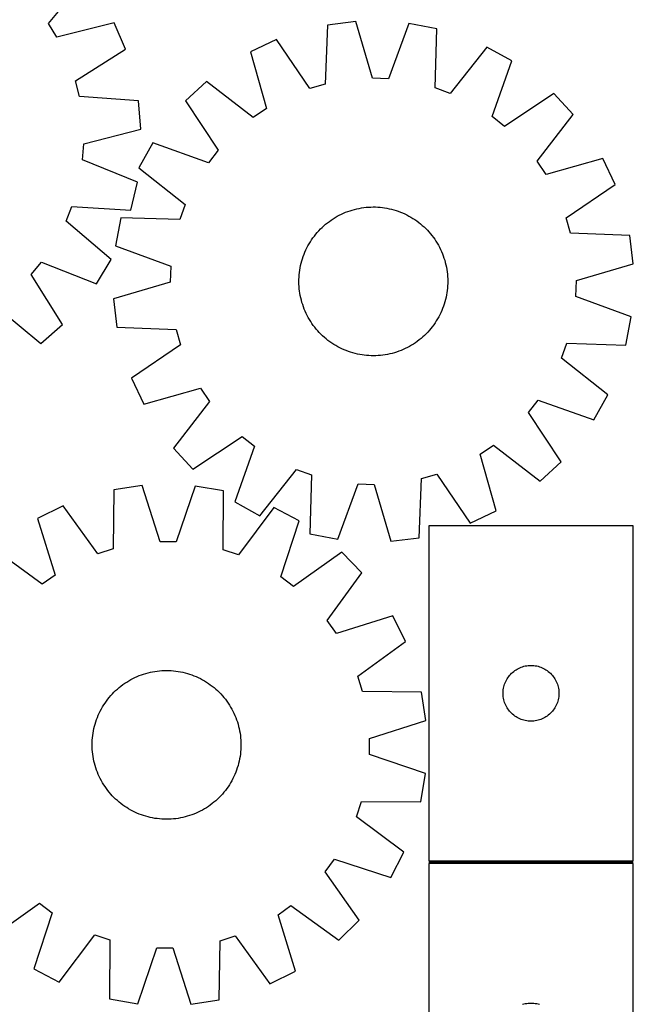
# Model space of a CAD drawing. Header units: millimetres. Extents: x 7 to 1493, y 7 to 2993.
# Tile 12 of 14: x 1164 to 1493, y 2116 to 2645. Entities that reach past the tile are written whole.
import ezdxf

# ---------------------------------------------------------------- set-up
doc = ezdxf.new("R2010")
doc.units = ezdxf.units.MM
doc.layers.add('COMMON', color=5, linetype='CONTINUOUS', true_color=0x0000ff)
doc.layers.add('CUT', color=7, linetype='CONTINUOUS', true_color=0x000000)

msp = doc.modelspace()

# ---------------------------------------------------------------- linework, layer by layer
at = {"layer": 'COMMON'}
msp.add_line((1383.429282, 2192.039088), (1493.429282, 2192.039088), dxfattribs=at)
at = {"layer": 'CUT'}
for p, q in [((1179.006792, 2642.878871), (1199.249435, 2667.357641)), ((1183.562546, 2635.614955), (1179.006792, 2642.878871)), ((1214.412805, 2643.18042), (1183.562546, 2635.614955)), ((1220.448075, 2629.027467), (1214.412805, 2643.18042)), ((1329.002303, 2642.066997), (1327.718608, 2610.328583)), ((1344.273668, 2643.942081), (1329.002303, 2642.066997)), ((1353.197435, 2613.456984), (1344.273668, 2643.942081)), ((1372.79513, 2642.946084), (1361.766556, 2613.157742)), ((1387.898495, 2640.010284), (1372.79513, 2642.946084)), ((1386.965089, 2608.259638), (1387.898495, 2640.010284)), ((1301.569, 2634.20063), (1287.624501, 2627.698207)), ((1319.47642, 2607.965176), (1301.569, 2634.20063)), ((1193.631822, 2612.002094), (1220.448075, 2629.027467)), ((1287.624501, 2627.698207), (1296.211345, 2597.116499)), ((1414.716238, 2630.249417), (1395.022336, 2605.327038)), ((1428.173179, 2622.790109), (1414.716238, 2630.249417)), ((1417.473968, 2592.881889), (1428.173179, 2622.790109)), ((1195.719927, 2603.685894), (1193.631822, 2612.002094)), ((1263.964721, 2611.739491), (1252.712074, 2601.246233)), ((1289.10289, 2592.321788), (1263.964721, 2611.739491)), ((1327.718608, 2610.328583), (1319.47642, 2607.965176)), ((1361.766556, 2613.157742), (1353.197435, 2613.456984)), ((1395.022336, 2605.327038), (1386.965089, 2608.259638)), ((1450.662094, 2605.219835), (1424.230641, 2587.602994)), ((1461.155353, 2593.967188), (1450.662094, 2605.219835)), ((1227.398124, 2601.347824), (1195.719927, 2603.685894)), ((1228.764504, 2586.022566), (1227.398124, 2601.347824)), ((1252.712074, 2601.246233), (1270.328914, 2574.81478)), ((1296.211345, 2597.116499), (1289.10289, 2592.321788)), ((1441.73765, 2568.829018), (1461.155353, 2593.967188)), ((1424.230641, 2587.602994), (1417.473968, 2592.881889)), ((1197.999602, 2578.117152), (1228.764504, 2586.022566)), ((1197.415661, 2569.562715), (1197.999602, 2578.117152)), ((1235.1418, 2578.757318), (1227.682492, 2565.300376)), ((1265.05002, 2568.058106), (1235.1418, 2578.757318)), ((1270.328914, 2574.81478), (1265.05002, 2568.058106)), ((1226.820914, 2557.549978), (1197.415661, 2569.562715)), ((1446.53236, 2561.720564), (1441.73765, 2568.829018)), ((1477.114068, 2570.307407), (1446.53236, 2561.720564)), ((1483.616491, 2556.362909), (1477.114068, 2570.307407)), ((1227.682492, 2565.300376), (1252.604871, 2545.606475)), ((1223.384653, 2542.552556), (1226.820914, 2557.549978)), ((1457.381037, 2538.455489), (1483.616491, 2556.362909)), ((1188.483758, 2536.585633), (1191.682586, 2544.540938)), ((1191.682586, 2544.540938), (1223.384653, 2542.552556)), ((1252.604871, 2545.606475), (1249.672271, 2537.549228)), ((1336.484962, 2540.376453), (1337.627951, 2540.898548)), ((1337.627951, 2540.898548), (1338.786775, 2541.384483)), ((1338.786775, 2541.384483), (1339.960291, 2541.833778)), ((1339.960291, 2541.833778), (1341.147341, 2542.245991)), ((1341.147341, 2542.245991), (1342.346753, 2542.620715)), ((1342.346753, 2542.620715), (1343.557343, 2542.957579)), ((1343.557343, 2542.957579), (1344.777918, 2543.256251)), ((1344.777918, 2543.256251), (1346.007271, 2543.516437)), ((1346.007271, 2543.516437), (1347.244191, 2543.73788)), ((1347.244191, 2543.73788), (1348.487456, 2543.92036)), ((1348.487456, 2543.92036), (1349.735839, 2544.063699)), ((1349.735839, 2544.063699), (1350.988109, 2544.167754)), ((1350.988109, 2544.167754), (1352.243029, 2544.232424)), ((1352.243029, 2544.232424), (1353.499361, 2544.257643)), ((1353.499361, 2544.257643), (1354.755866, 2544.243387)), ((1354.755866, 2544.243387), (1356.011302, 2544.189671)), ((1356.011302, 2544.189671), (1357.264432, 2544.096547)), ((1357.264432, 2544.096547), (1358.514019, 2543.964108)), ((1358.514019, 2543.964108), (1359.758829, 2543.792483)), ((1359.758829, 2543.792483), (1360.997634, 2543.581842)), ((1360.997634, 2543.581842), (1362.229211, 2543.332394)), ((1362.229211, 2543.332394), (1363.452345, 2543.044384)), ((1363.452345, 2543.044384), (1364.665829, 2542.718096)), ((1364.665829, 2542.718096), (1365.868465, 2542.353853)), ((1365.868465, 2542.353853), (1367.059067, 2541.952014)), ((1367.059067, 2541.952014), (1368.236459, 2541.512976)), ((1368.236459, 2541.512976), (1369.399479, 2541.037171)), ((1369.399479, 2541.037171), (1370.546981, 2540.52507)), ((1212.737675, 2516.074118), (1188.483758, 2536.585633)), ((1217.921625, 2538.482634), (1214.985825, 2523.379269)), ((1249.672271, 2537.549228), (1217.921625, 2538.482634)), ((1328.042695, 2534.967014), (1329.019935, 2535.756957)), ((1329.019935, 2535.756957), (1330.021506, 2536.515813)), ((1330.021506, 2536.515813), (1331.046419, 2537.242835)), ((1331.046419, 2537.242835), (1332.093662, 2537.937305)), ((1332.093662, 2537.937305), (1333.162202, 2538.598537)), ((1333.162202, 2538.598537), (1334.250985, 2539.22588)), ((1334.250985, 2539.22588), (1335.358936, 2539.818713)), ((1335.358936, 2539.818713), (1336.484962, 2540.376453)), ((1370.546981, 2540.52507), (1371.67783, 2539.977178)), ((1371.67783, 2539.977178), (1372.790912, 2539.394035)), ((1372.790912, 2539.394035), (1373.885128, 2538.776217)), ((1373.885128, 2538.776217), (1374.959397, 2538.124334)), ((1374.959397, 2538.124334), (1376.012661, 2537.439029)), ((1376.012661, 2537.439029), (1377.043879, 2536.720978)), ((1377.043879, 2536.720978), (1378.052033, 2535.97089)), ((1378.052033, 2535.97089), (1379.036129, 2535.189506)), ((1459.744445, 2530.2133), (1457.381037, 2538.455489)), ((1322.742403, 2529.620268), (1323.554313, 2530.579334)), ((1323.554313, 2530.579334), (1324.395948, 2531.512425)), ((1324.395948, 2531.512425), (1325.266476, 2532.418619)), ((1325.266476, 2532.418619), (1326.165039, 2533.297022)), ((1326.165039, 2533.297022), (1327.09075, 2534.146766)), ((1327.09075, 2534.146766), (1328.042695, 2534.967014)), ((1379.036129, 2535.189506), (1379.995196, 2534.377595)), ((1379.995196, 2534.377595), (1380.928286, 2533.535961)), ((1380.928286, 2533.535961), (1381.83448, 2532.665433)), ((1381.83448, 2532.665433), (1382.712883, 2531.76687)), ((1382.712883, 2531.76687), (1383.562627, 2530.841159)), ((1383.562627, 2530.841159), (1384.382876, 2529.889213)), ((1319.155692, 2524.469267), (1319.807575, 2525.543536)), ((1319.807575, 2525.543536), (1320.49288, 2526.5968)), ((1320.49288, 2526.5968), (1321.210931, 2527.628017)), ((1321.210931, 2527.628017), (1321.961018, 2528.636172)), ((1321.961018, 2528.636172), (1322.742403, 2529.620268)), ((1384.382876, 2529.889213), (1385.172818, 2528.911973)), ((1385.172818, 2528.911973), (1385.931674, 2527.910403)), ((1385.931674, 2527.910403), (1386.658696, 2526.88549)), ((1386.658696, 2526.88549), (1387.353166, 2525.838247)), ((1387.353166, 2525.838247), (1388.014398, 2524.769706)), ((1491.482858, 2528.929606), (1459.744445, 2530.2133)), ((1493.357942, 2513.65824), (1491.482858, 2528.929606)), ((1214.985825, 2523.379269), (1244.774166, 2512.350694)), ((1316.418933, 2518.820598), (1316.894738, 2519.983618)), ((1316.894738, 2519.983618), (1317.406839, 2521.131119)), ((1317.406839, 2521.131119), (1317.954731, 2522.261969)), ((1317.954731, 2522.261969), (1318.537874, 2523.375051)), ((1318.537874, 2523.375051), (1319.155692, 2524.469267)), ((1388.014398, 2524.769706), (1388.641741, 2523.680924)), ((1388.641741, 2523.680924), (1389.234575, 2522.572973)), ((1389.234575, 2522.572973), (1389.792314, 2521.446947)), ((1389.792314, 2521.446947), (1390.314409, 2520.303958)), ((1390.314409, 2520.303958), (1390.800344, 2519.145134)), ((1169.798535, 2507.982674), (1175.299125, 2514.560126)), ((1175.299125, 2514.560126), (1204.835139, 2502.872585)), ((1204.835139, 2502.872585), (1212.737675, 2516.074118)), ((1314.887525, 2514.036484), (1315.213813, 2515.249968)), ((1315.213813, 2515.249968), (1315.578056, 2516.452604)), ((1315.578056, 2516.452604), (1315.979895, 2517.643205)), ((1315.979895, 2517.643205), (1316.418933, 2518.820598)), ((1390.800344, 2519.145134), (1391.24964, 2517.971618)), ((1391.24964, 2517.971618), (1391.661853, 2516.784568)), ((1391.661853, 2516.784568), (1392.036576, 2515.585156)), ((1392.036576, 2515.585156), (1392.37344, 2514.374565)), ((1244.774166, 2512.350694), (1244.474924, 2503.781574)), ((1313.967801, 2509.098158), (1314.139426, 2510.342968)), ((1314.139426, 2510.342968), (1314.350066, 2511.581772)), ((1314.350066, 2511.581772), (1314.599515, 2512.81335)), ((1314.599515, 2512.81335), (1314.887525, 2514.036484)), ((1392.37344, 2514.374565), (1392.672113, 2513.153991)), ((1392.672113, 2513.153991), (1392.932298, 2511.924637)), ((1392.932298, 2511.924637), (1393.153741, 2510.687718)), ((1393.153741, 2510.687718), (1393.336222, 2509.444453)), ((1393.336222, 2509.444453), (1393.47956, 2508.19607)), ((1462.872845, 2504.734473), (1493.357942, 2513.65824)), ((1186.526974, 2480.980191), (1169.798535, 2507.982674)), ((1313.674266, 2504.0835), (1313.688521, 2505.340004)), ((1313.699485, 2502.827168), (1313.674266, 2504.0835)), ((1313.688521, 2505.340004), (1313.742237, 2506.595441)), ((1313.742237, 2506.595441), (1313.835361, 2507.848571)), ((1313.835361, 2507.848571), (1313.967801, 2509.098158)), ((1393.47956, 2508.19607), (1393.583616, 2506.9438)), ((1393.583616, 2506.9438), (1393.648285, 2505.68888)), ((1393.648285, 2505.68888), (1393.673504, 2504.432547)), ((1393.673504, 2504.432547), (1393.659249, 2503.176043)), ((1462.573603, 2496.165353), (1462.872845, 2504.734473)), ((1244.474924, 2503.781574), (1213.989827, 2494.857807)), ((1313.764154, 2501.572247), (1313.699485, 2502.827168)), ((1313.868209, 2500.319978), (1313.764154, 2501.572247)), ((1314.011548, 2499.071594), (1313.868209, 2500.319978)), ((1314.194029, 2497.82833), (1314.011548, 2499.071594)), ((1393.379969, 2499.41789), (1393.208344, 2498.17308)), ((1393.512409, 2500.667476), (1393.379969, 2499.41789)), ((1393.605532, 2501.920606), (1393.512409, 2500.667476)), ((1393.659249, 2503.176043), (1393.605532, 2501.920606)), ((1213.989827, 2494.857807), (1215.864912, 2479.586441)), ((1314.415471, 2496.59141), (1314.194029, 2497.82833)), ((1314.675657, 2495.362056), (1314.415471, 2496.59141)), ((1314.97433, 2494.141482), (1314.675657, 2495.362056)), ((1315.311194, 2492.930892), (1314.97433, 2494.141482)), ((1392.133957, 2493.26608), (1391.769714, 2492.063443)), ((1392.460245, 2494.479564), (1392.133957, 2493.26608)), ((1392.748255, 2495.702698), (1392.460245, 2494.479564)), ((1392.997703, 2496.934275), (1392.748255, 2495.702698)), ((1393.208344, 2498.17308), (1392.997703, 2496.934275)), ((1492.361945, 2485.136778), (1462.573603, 2496.165353)), ((1150.452947, 2491.109448), (1174.931717, 2470.866805)), ((1315.685917, 2491.73148), (1315.311194, 2492.930892)), ((1316.09813, 2490.54443), (1315.685917, 2491.73148)), ((1316.547426, 2489.370914), (1316.09813, 2490.54443)), ((1317.033361, 2488.212089), (1316.547426, 2489.370914)), ((1317.555456, 2487.0691), (1317.033361, 2488.212089)), ((1390.453032, 2488.532429), (1389.940931, 2487.384928)), ((1390.928837, 2489.69545), (1390.453032, 2488.532429)), ((1391.367875, 2490.872842), (1390.928837, 2489.69545)), ((1391.769714, 2492.063443), (1391.367875, 2490.872842)), ((1318.113195, 2485.943075), (1317.555456, 2487.0691)), ((1318.706029, 2484.835124), (1318.113195, 2485.943075)), ((1319.333371, 2483.746341), (1318.706029, 2484.835124)), ((1319.994604, 2482.677801), (1319.333371, 2483.746341)), ((1320.689074, 2481.630557), (1319.994604, 2482.677801)), ((1387.540195, 2482.972511), (1386.85489, 2481.919248)), ((1388.192078, 2484.046781), (1387.540195, 2482.972511)), ((1388.809896, 2485.140996), (1388.192078, 2484.046781)), ((1389.393039, 2486.254078), (1388.809896, 2485.140996)), ((1389.940931, 2487.384928), (1389.393039, 2486.254078)), ((1489.426145, 2470.033413), (1492.361945, 2485.136778)), ((1174.931717, 2470.866805), (1186.526974, 2480.980191)), ((1215.864912, 2479.586441), (1247.603325, 2478.302747)), ((1247.603325, 2478.302747), (1249.966733, 2470.060558)), ((1321.416096, 2480.605645), (1320.689074, 2481.630557)), ((1322.174952, 2479.604074), (1321.416096, 2480.605645)), ((1322.964894, 2478.626834), (1322.174952, 2479.604074)), ((1323.785142, 2477.674889), (1322.964894, 2478.626834)), ((1324.634887, 2476.749178), (1323.785142, 2477.674889)), ((1383.793457, 2477.936713), (1382.951822, 2477.003622)), ((1384.605367, 2478.89578), (1383.793457, 2477.936713)), ((1385.386751, 2479.879876), (1384.605367, 2478.89578)), ((1386.136839, 2480.88803), (1385.386751, 2479.879876)), ((1386.85489, 2481.919248), (1386.136839, 2480.88803)), ((1325.51329, 2475.850615), (1324.634887, 2476.749178)), ((1326.419484, 2474.980086), (1325.51329, 2475.850615)), ((1327.352574, 2474.138452), (1326.419484, 2474.980086)), ((1328.311641, 2473.326542), (1327.352574, 2474.138452)), ((1329.295737, 2472.545157), (1328.311641, 2473.326542)), ((1330.303891, 2471.795069), (1329.295737, 2472.545157)), ((1378.327834, 2472.759091), (1377.326264, 2472.000234)), ((1379.305075, 2473.549033), (1378.327834, 2472.759091)), ((1380.25702, 2474.369281), (1379.305075, 2473.549033)), ((1381.182731, 2475.219026), (1380.25702, 2474.369281)), ((1382.081294, 2476.097429), (1381.182731, 2475.219026)), ((1382.951822, 2477.003622), (1382.081294, 2476.097429)), ((1249.966733, 2470.060558), (1223.731278, 2452.153139)), ((1331.335109, 2471.077019), (1330.303891, 2471.795069)), ((1332.388372, 2470.391714), (1331.335109, 2471.077019)), ((1333.462642, 2469.739831), (1332.388372, 2470.391714)), ((1334.556858, 2469.122013), (1333.462642, 2469.739831)), ((1335.66994, 2468.53887), (1334.556858, 2469.122013)), ((1336.800789, 2467.990977), (1335.66994, 2468.53887)), ((1337.94829, 2467.478876), (1336.800789, 2467.990977)), ((1339.111311, 2467.003072), (1337.94829, 2467.478876)), ((1340.288703, 2466.564033), (1339.111311, 2467.003072)), ((1368.560995, 2467.131565), (1367.387479, 2466.682269)), ((1369.719819, 2467.6175), (1368.560995, 2467.131565)), ((1370.862808, 2468.139595), (1369.719819, 2467.6175)), ((1371.988834, 2468.697334), (1370.862808, 2468.139595)), ((1373.096785, 2469.290168), (1371.988834, 2468.697334)), ((1374.185568, 2469.91751), (1373.096785, 2469.290168)), ((1375.254108, 2470.578743), (1374.185568, 2469.91751)), ((1376.301351, 2471.273212), (1375.254108, 2470.578743)), ((1377.326264, 2472.000234), (1376.301351, 2471.273212)), ((1454.742899, 2462.909573), (1457.675499, 2470.96682)), ((1457.675499, 2470.96682), (1489.426145, 2470.033413)), ((1341.479305, 2466.162194), (1340.288703, 2466.564033)), ((1342.681941, 2465.797951), (1341.479305, 2466.162194)), ((1343.895425, 2465.471664), (1342.681941, 2465.797951)), ((1345.118559, 2465.183654), (1343.895425, 2465.471664)), ((1346.350136, 2464.934205), (1345.118559, 2465.183654)), ((1347.588941, 2464.723565), (1346.350136, 2464.934205)), ((1348.833751, 2464.55194), (1347.588941, 2464.723565)), ((1350.083337, 2464.4195), (1348.833751, 2464.55194)), ((1351.336467, 2464.326376), (1350.083337, 2464.4195)), ((1352.591904, 2464.27266), (1351.336467, 2464.326376)), ((1353.848409, 2464.258404), (1352.591904, 2464.27266)), ((1355.104741, 2464.283624), (1353.848409, 2464.258404)), ((1356.359661, 2464.348293), (1355.104741, 2464.283624)), ((1357.611931, 2464.452348), (1356.359661, 2464.348293)), ((1358.860314, 2464.595687), (1357.611931, 2464.452348)), ((1360.103579, 2464.778168), (1358.860314, 2464.595687)), ((1361.340499, 2464.99961), (1360.103579, 2464.778168)), ((1362.569852, 2465.259796), (1361.340499, 2464.99961)), ((1363.790426, 2465.558468), (1362.569852, 2465.259796)), ((1365.001017, 2465.895332), (1363.790426, 2465.558468)), ((1366.200429, 2466.270056), (1365.001017, 2465.895332)), ((1367.387479, 2466.682269), (1366.200429, 2466.270056)), ((1479.665278, 2443.215671), (1454.742899, 2462.909573)), ((1223.731278, 2452.153139), (1230.233701, 2438.20864)), ((1230.233701, 2438.20864), (1260.81541, 2446.795483)), ((1260.81541, 2446.795483), (1265.61012, 2439.687029)), ((1437.018855, 2433.701267), (1442.29775, 2440.457941)), ((1442.29775, 2440.457941), (1472.20597, 2429.75873)), ((1472.20597, 2429.75873), (1479.665278, 2443.215671)), ((1265.61012, 2439.687029), (1246.192417, 2414.54886)), ((1454.635696, 2407.269815), (1437.018855, 2433.701267)), ((1256.685676, 2403.296212), (1283.117128, 2420.913053)), ((1283.117128, 2420.913053), (1289.873802, 2415.634159)), ((1246.192417, 2414.54886), (1256.685676, 2403.296212)), ((1289.873802, 2415.634159), (1279.174591, 2385.725939)), ((1411.136425, 2411.399548), (1418.244879, 2416.194259)), ((1418.244879, 2416.194259), (1443.383049, 2396.776556)), ((1419.723269, 2380.81784), (1411.136425, 2411.399548)), ((1443.383049, 2396.776556), (1454.635696, 2407.269815)), ((1292.631532, 2378.26663), (1312.325434, 2403.18901)), ((1312.325434, 2403.18901), (1320.382681, 2400.25641)), ((1320.382681, 2400.25641), (1319.449275, 2368.505764)), ((1378.345467, 2366.449051), (1379.629161, 2398.187464)), ((1379.629161, 2398.187464), (1387.87135, 2400.550872)), ((1387.87135, 2400.550872), (1405.77877, 2374.315417)), ((1229.409299, 2394.460902), (1214.193208, 2392.180304)), ((1239.140729, 2364.223937), (1229.409299, 2394.460902)), ((1257.947162, 2394.223849), (1247.714777, 2364.152716)), ((1273.123268, 2391.690796), (1257.947162, 2394.223849)), ((1334.552639, 2365.569964), (1345.581214, 2395.358305)), ((1345.581214, 2395.358305), (1354.150335, 2395.059063)), ((1354.150335, 2395.059063), (1363.074102, 2364.573966)), ((1214.193208, 2392.180304), (1213.754122, 2360.418977)), ((1273.034671, 2359.926556), (1273.123268, 2391.690796)), ((1186.978834, 2383.58707), (1173.212215, 2376.716063)), ((1205.57771, 2357.837185), (1186.978834, 2383.58707)), ((1279.174591, 2385.725939), (1292.631532, 2378.26663)), ((1300.191135, 2382.64666), (1281.167067, 2357.209294)), ((1313.841713, 2375.547909), (1300.191135, 2382.64666)), ((1405.77877, 2374.315417), (1419.723269, 2380.81784)), ((1173.212215, 2376.716063), (1182.60941, 2346.37356)), ((1303.941763, 2345.365699), (1313.841713, 2375.547909)), ((1383.429282, 2372.789089), (1383.429282, 2192.789089)), ((1493.429282, 2372.789089), (1383.429282, 2372.789089)), ((1493.429282, 2192.789089), (1493.429282, 2372.789089)), ((1319.449275, 2368.505764), (1334.552639, 2365.569964)), ((1363.074102, 2364.573966), (1378.345467, 2366.449051)), ((1247.714777, 2364.152716), (1239.140729, 2364.223937)), ((1175.630996, 2341.39148), (1149.985263, 2360.133707)), ((1213.754122, 2360.418977), (1205.57771, 2357.837185)), ((1281.167067, 2357.209294), (1273.034671, 2359.926556)), ((1336.789993, 2358.581994), (1310.83645, 2340.268381)), ((1347.578829, 2347.612419), (1336.789993, 2358.581994)), ((1182.60941, 2346.37356), (1175.630996, 2341.39148)), ((1310.83645, 2340.268381), (1303.941763, 2345.365699)), ((1328.836601, 2321.966685), (1347.578829, 2347.612419)), ((1364.161184, 2324.385467), (1333.818681, 2314.988272)), ((1371.032192, 2310.618848), (1364.161184, 2324.385467)), ((1333.818681, 2314.988272), (1328.836601, 2321.966685)), ((1345.282307, 2292.019972), (1371.032192, 2310.618848)), ((1434.609216, 2297.294504), (1435.361002, 2297.471924)), ((1435.361002, 2297.471924), (1436.120924, 2297.610407)), ((1436.120924, 2297.610407), (1436.886968, 2297.709587)), ((1436.886968, 2297.709587), (1437.657101, 2297.7692)), ((1437.657101, 2297.7692), (1438.429282, 2297.789089)), ((1438.429282, 2297.789089), (1439.201464, 2297.7692)), ((1439.201464, 2297.7692), (1439.971597, 2297.709587)), ((1439.971597, 2297.709587), (1440.737641, 2297.610407)), ((1440.737641, 2297.610407), (1441.497563, 2297.471924)), ((1441.497563, 2297.471924), (1442.249349, 2297.294504)), ((1226.652096, 2291.793649), (1227.813247, 2292.273998)), ((1227.813247, 2292.273998), (1228.988914, 2292.717637)), ((1228.988914, 2292.717637), (1230.177935, 2293.124129)), ((1230.177935, 2293.124129), (1231.379137, 2293.493073)), ((1231.379137, 2293.493073), (1232.591336, 2293.824103)), ((1232.591336, 2293.824103), (1233.813334, 2294.116895)), ((1233.813334, 2294.116895), (1235.043927, 2294.371157)), ((1235.043927, 2294.371157), (1236.281898, 2294.586641)), ((1236.281898, 2294.586641), (1237.526027, 2294.763132)), ((1237.526027, 2294.763132), (1238.775086, 2294.900458)), ((1238.775086, 2294.900458), (1240.027843, 2294.998482)), ((1240.027843, 2294.998482), (1241.28306, 2295.057107)), ((1241.28306, 2295.057107), (1242.539499, 2295.076276)), ((1242.539499, 2295.076276), (1243.79592, 2295.05597)), ((1243.79592, 2295.05597), (1245.051084, 2294.996209)), ((1245.051084, 2294.996209), (1246.303751, 2294.897052)), ((1246.303751, 2294.897052), (1247.552685, 2294.758596)), ((1247.552685, 2294.758596), (1248.796654, 2294.580979)), ((1248.796654, 2294.580979), (1250.03443, 2294.364375)), ((1250.03443, 2294.364375), (1251.264792, 2294.108999)), ((1251.264792, 2294.108999), (1252.486525, 2293.815102)), ((1252.486525, 2293.815102), (1253.698423, 2293.482975)), ((1253.698423, 2293.482975), (1254.899292, 2293.112945)), ((1254.899292, 2293.112945), (1256.087944, 2292.705377)), ((1256.087944, 2292.705377), (1257.263209, 2292.260674)), ((1257.263209, 2292.260674), (1258.423924, 2291.779274)), ((1426.431694, 2291.792303), (1426.911076, 2292.397986)), ((1426.911076, 2292.397986), (1427.421002, 2292.978189)), ((1427.421002, 2292.978189), (1427.96012, 2293.531371)), ((1427.96012, 2293.531371), (1428.527001, 2294.056068)), ((1428.527001, 2294.056068), (1429.12014, 2294.550886)), ((1429.12014, 2294.550886), (1429.737966, 2295.014514)), ((1429.737966, 2295.014514), (1430.37884, 2295.445722)), ((1430.37884, 2295.445722), (1431.041061, 2295.843367)), ((1431.041061, 2295.843367), (1431.722876, 2296.206395)), ((1431.722876, 2296.206395), (1432.422474, 2296.533842)), ((1432.422474, 2296.533842), (1433.138001, 2296.824841)), ((1433.138001, 2296.824841), (1433.86756, 2297.078619)), ((1433.86756, 2297.078619), (1434.609216, 2297.294504)), ((1442.249349, 2297.294504), (1442.991005, 2297.078619)), ((1442.991005, 2297.078619), (1443.720564, 2296.824841)), ((1443.720564, 2296.824841), (1444.436091, 2296.533842)), ((1444.436091, 2296.533842), (1445.135689, 2296.206395)), ((1445.135689, 2296.206395), (1445.817504, 2295.843367)), ((1445.817504, 2295.843367), (1446.479725, 2295.445722)), ((1446.479725, 2295.445722), (1447.120599, 2295.014514)), ((1447.120599, 2295.014514), (1447.738425, 2294.550886)), ((1447.738425, 2294.550886), (1448.331564, 2294.056068)), ((1448.331564, 2294.056068), (1448.898445, 2293.531371)), ((1448.898445, 2293.531371), (1449.437563, 2292.978189)), ((1449.437563, 2292.978189), (1449.947489, 2292.397986)), ((1449.947489, 2292.397986), (1450.426871, 2291.792303)), ((1218.019422, 2286.69357), (1219.024635, 2287.447594)), ((1219.024635, 2287.447594), (1220.053037, 2288.169672)), ((1220.053037, 2288.169672), (1221.103612, 2288.859091)), ((1221.103612, 2288.859091), (1222.175324, 2289.51517)), ((1222.175324, 2289.51517), (1223.267115, 2290.137262)), ((1223.267115, 2290.137262), (1224.377908, 2290.724754)), ((1224.377908, 2290.724754), (1225.506607, 2291.277064)), ((1225.506607, 2291.277064), (1226.652096, 2291.793649)), ((1258.423924, 2291.779274), (1259.568946, 2291.261653)), ((1259.568946, 2291.261653), (1260.697145, 2290.708322)), ((1260.697145, 2290.708322), (1261.807405, 2290.119825)), ((1261.807405, 2290.119825), (1262.898633, 2289.496746)), ((1262.898633, 2289.496746), (1263.969751, 2288.839697)), ((1263.969751, 2288.839697), (1265.019702, 2288.149328)), ((1265.019702, 2288.149328), (1266.04745, 2287.426319)), ((1266.04745, 2287.426319), (1267.051981, 2286.671386)), ((1347.864098, 2283.843559), (1345.282307, 2292.019972)), ((1423.830317, 2286.234405), (1424.027034, 2286.981373)), ((1424.027034, 2286.981373), (1424.261944, 2287.717224)), ((1424.261944, 2287.717224), (1424.534423, 2288.440007)), ((1424.534423, 2288.440007), (1424.843749, 2289.147804)), ((1424.843749, 2289.147804), (1425.189101, 2289.83874)), ((1425.189101, 2289.83874), (1425.569563, 2290.510981)), ((1425.569563, 2290.510981), (1425.984127, 2291.162744)), ((1425.984127, 2291.162744), (1426.431694, 2291.792303)), ((1450.426871, 2291.792303), (1450.874438, 2291.162744)), ((1450.874438, 2291.162744), (1451.289002, 2290.510981)), ((1451.289002, 2290.510981), (1451.669464, 2289.83874)), ((1451.669464, 2289.83874), (1452.014816, 2289.147804)), ((1452.014816, 2289.147804), (1452.324142, 2288.440007)), ((1452.324142, 2288.440007), (1452.596621, 2287.717224)), ((1452.596621, 2287.717224), (1452.831531, 2286.981373)), ((1452.831531, 2286.981373), (1453.028248, 2286.234405)), ((1211.712411, 2280.587182), (1212.52893, 2281.542327)), ((1212.52893, 2281.542327), (1213.375048, 2282.471354)), ((1213.375048, 2282.471354), (1214.24993, 2283.373345)), ((1214.24993, 2283.373345), (1215.152713, 2284.247411)), ((1215.152713, 2284.247411), (1216.082505, 2285.092688)), ((1216.082505, 2285.092688), (1217.038389, 2285.908343)), ((1217.038389, 2285.908343), (1218.019422, 2286.69357)), ((1267.051981, 2286.671386), (1268.032303, 2285.885271)), ((1268.032303, 2285.885271), (1268.987448, 2285.068752)), ((1268.987448, 2285.068752), (1269.916475, 2284.222634)), ((1269.916475, 2284.222634), (1270.818467, 2283.347752)), ((1270.818467, 2283.347752), (1271.692532, 2282.444969)), ((1271.692532, 2282.444969), (1272.537809, 2281.515177)), ((1272.537809, 2281.515177), (1273.353464, 2280.559293)), ((1379.625426, 2283.404474), (1347.864098, 2283.843559)), ((1381.906023, 2268.188383), (1379.625426, 2283.404474)), ((1423.434255, 2283.175307), (1423.47402, 2283.946721)), ((1423.434255, 2282.40287), (1423.434255, 2283.175307)), ((1423.47402, 2281.631457), (1423.434255, 2282.40287)), ((1423.47402, 2283.946721), (1423.553442, 2284.715064)), ((1423.553442, 2280.863113), (1423.47402, 2281.631457)), ((1423.553442, 2284.715064), (1423.672313, 2285.4783)), ((1423.672313, 2285.4783), (1423.830317, 2286.234405)), ((1453.028248, 2286.234405), (1453.186252, 2285.4783)), ((1453.186252, 2285.4783), (1453.305123, 2284.715064)), ((1453.305123, 2284.715064), (1453.384545, 2283.946721)), ((1453.384545, 2281.631457), (1453.305123, 2280.863113)), ((1453.384545, 2283.946721), (1453.42431, 2283.175307)), ((1453.42431, 2282.40287), (1453.384545, 2281.631457)), ((1453.42431, 2283.175307), (1453.42431, 2282.40287)), ((1208.100936, 2275.453512), (1208.757985, 2276.52463)), ((1208.757985, 2276.52463), (1209.448354, 2277.574581)), ((1209.448354, 2277.574581), (1210.171362, 2278.602329)), ((1210.171362, 2278.602329), (1210.926296, 2279.60686)), ((1210.926296, 2279.60686), (1211.712411, 2280.587182)), ((1273.353464, 2280.559293), (1274.138691, 2279.57826)), ((1274.138691, 2279.57826), (1274.892715, 2278.573047)), ((1274.892715, 2278.573047), (1275.614793, 2277.544645)), ((1275.614793, 2277.544645), (1276.304212, 2276.49407)), ((1276.304212, 2276.49407), (1276.960291, 2275.422358)), ((1423.672313, 2280.099877), (1423.553442, 2280.863113)), ((1423.830317, 2279.343772), (1423.672313, 2280.099877)), ((1424.027034, 2278.596804), (1423.830317, 2279.343772)), ((1424.261944, 2277.860953), (1424.027034, 2278.596804)), ((1424.534423, 2277.13817), (1424.261944, 2277.860953)), ((1424.843749, 2276.430373), (1424.534423, 2277.13817)), ((1425.189101, 2275.739437), (1424.843749, 2276.430373)), ((1452.014816, 2276.430373), (1451.669464, 2275.739437)), ((1452.324142, 2277.13817), (1452.014816, 2276.430373)), ((1452.596621, 2277.860953), (1452.324142, 2277.13817)), ((1452.831531, 2278.596804), (1452.596621, 2277.860953)), ((1453.028248, 2279.343772), (1452.831531, 2278.596804)), ((1453.186252, 2280.099877), (1453.028248, 2279.343772)), ((1453.305123, 2280.863113), (1453.186252, 2280.099877)), ((1205.337008, 2269.818087), (1205.818408, 2270.978803)), ((1205.818408, 2270.978803), (1206.336029, 2272.123825)), ((1206.336029, 2272.123825), (1206.88936, 2273.252023)), ((1206.88936, 2273.252023), (1207.477856, 2274.362284)), ((1207.477856, 2274.362284), (1208.100936, 2275.453512)), ((1276.960291, 2275.422358), (1277.582384, 2274.330566)), ((1277.582384, 2274.330566), (1278.169875, 2273.219773)), ((1278.169875, 2273.219773), (1278.722185, 2272.091075)), ((1278.722185, 2272.091075), (1279.23877, 2270.945585)), ((1279.23877, 2270.945585), (1279.719119, 2269.784434)), ((1425.569563, 2275.067197), (1425.189101, 2275.739437)), ((1425.984127, 2274.415433), (1425.569563, 2275.067197)), ((1426.431694, 2273.785874), (1425.984127, 2274.415433)), ((1426.911076, 2273.180191), (1426.431694, 2273.785874)), ((1427.421002, 2272.599989), (1426.911076, 2273.180191)), ((1427.96012, 2272.046806), (1427.421002, 2272.599989)), ((1428.527001, 2271.52211), (1427.96012, 2272.046806)), ((1429.12014, 2271.027292), (1428.527001, 2271.52211)), ((1429.737966, 2270.563664), (1429.12014, 2271.027292)), ((1447.738425, 2271.027292), (1447.120599, 2270.563664)), ((1448.331564, 2271.52211), (1447.738425, 2271.027292)), ((1448.898445, 2272.046806), (1448.331564, 2271.52211)), ((1449.437563, 2272.599989), (1448.898445, 2272.046806)), ((1449.947489, 2273.180191), (1449.437563, 2272.599989)), ((1450.426871, 2273.785874), (1449.947489, 2273.180191)), ((1450.874438, 2274.415433), (1450.426871, 2273.785874)), ((1451.289002, 2275.067197), (1450.874438, 2274.415433)), ((1451.669464, 2275.739437), (1451.289002, 2275.067197)), ((1203.78258, 2265.041404), (1204.114707, 2266.253302)), ((1204.114707, 2266.253302), (1204.484737, 2267.45417)), ((1204.484737, 2267.45417), (1204.892305, 2268.642823)), ((1204.892305, 2268.642823), (1205.337008, 2269.818087)), ((1279.719119, 2269.784434), (1280.162759, 2268.608768)), ((1280.162759, 2268.608768), (1280.569251, 2267.419747)), ((1280.569251, 2267.419747), (1280.938194, 2266.218545)), ((1280.938194, 2266.218545), (1281.269225, 2265.006346)), ((1351.669059, 2258.456953), (1381.906023, 2268.188383)), ((1430.37884, 2270.132455), (1429.737966, 2270.563664)), ((1431.041061, 2269.73481), (1430.37884, 2270.132455)), ((1431.722876, 2269.371782), (1431.041061, 2269.73481)), ((1432.422474, 2269.044335), (1431.722876, 2269.371782)), ((1433.138001, 2268.753336), (1432.422474, 2269.044335)), ((1433.86756, 2268.499558), (1433.138001, 2268.753336)), ((1434.609216, 2268.283673), (1433.86756, 2268.499558)), ((1435.361002, 2268.106253), (1434.609216, 2268.283673)), ((1436.120924, 2267.96777), (1435.361002, 2268.106253)), ((1436.886968, 2267.86859), (1436.120924, 2267.96777)), ((1437.657101, 2267.808977), (1436.886968, 2267.86859)), ((1438.429282, 2267.789089), (1437.657101, 2267.808977)), ((1439.201464, 2267.808977), (1438.429282, 2267.789089)), ((1439.971597, 2267.86859), (1439.201464, 2267.808977)), ((1440.737641, 2267.96777), (1439.971597, 2267.86859)), ((1441.497563, 2268.106253), (1440.737641, 2267.96777)), ((1442.249349, 2268.283673), (1441.497563, 2268.106253)), ((1442.991005, 2268.499558), (1442.249349, 2268.283673)), ((1443.720564, 2268.753336), (1442.991005, 2268.499558)), ((1444.436091, 2269.044335), (1443.720564, 2268.753336)), ((1445.135689, 2269.371782), (1444.436091, 2269.044335)), ((1445.817504, 2269.73481), (1445.135689, 2269.371782)), ((1446.479725, 2270.132455), (1445.817504, 2269.73481)), ((1447.120599, 2270.563664), (1446.479725, 2270.132455)), ((1202.839086, 2260.107564), (1203.016703, 2261.351533)), ((1203.016703, 2261.351533), (1203.233307, 2262.589309)), ((1203.233307, 2262.589309), (1203.488683, 2263.819671)), ((1203.488683, 2263.819671), (1203.78258, 2265.041404)), ((1281.269225, 2265.006346), (1281.562016, 2263.784347)), ((1281.562016, 2263.784347), (1281.816279, 2262.553755)), ((1281.816279, 2262.553755), (1282.031762, 2261.315784)), ((1282.031762, 2261.315784), (1282.208254, 2260.071654)), ((1202.521406, 2255.094378), (1202.541712, 2256.350799)), ((1202.540575, 2253.837939), (1202.521406, 2255.094378)), ((1202.541712, 2256.350799), (1202.601473, 2257.605963)), ((1202.601473, 2257.605963), (1202.70063, 2258.85863)), ((1202.70063, 2258.85863), (1202.839086, 2260.107564)), ((1282.208254, 2260.071654), (1282.345579, 2258.822595)), ((1282.345579, 2258.822595), (1282.443603, 2257.569839)), ((1282.443603, 2257.569839), (1282.502228, 2256.314622)), ((1282.521397, 2255.058183), (1282.501091, 2253.801762)), ((1282.502228, 2256.314622), (1282.521397, 2255.058183)), ((1351.597837, 2249.882905), (1351.669059, 2258.456953)), ((1202.5992, 2252.582721), (1202.540575, 2253.837939)), ((1202.697224, 2251.329965), (1202.5992, 2252.582721)), ((1202.834549, 2250.080906), (1202.697224, 2251.329965)), ((1203.011041, 2248.836777), (1202.834549, 2250.080906)), ((1282.203717, 2250.044997), (1282.0261, 2248.801028)), ((1282.342173, 2251.293931), (1282.203717, 2250.044997)), ((1282.44133, 2252.546598), (1282.342173, 2251.293931)), ((1282.501091, 2253.801762), (1282.44133, 2252.546598)), ((1381.66897, 2239.65052), (1351.597837, 2249.882905)), ((1203.226524, 2247.598805), (1203.011041, 2248.836777)), ((1203.480787, 2246.368213), (1203.226524, 2247.598805)), ((1203.773578, 2245.146215), (1203.480787, 2246.368213)), ((1204.104609, 2243.934016), (1203.773578, 2245.146215)), ((1281.260223, 2245.111157), (1280.928096, 2243.899258)), ((1281.55412, 2246.33289), (1281.260223, 2245.111157)), ((1281.809496, 2247.563252), (1281.55412, 2246.33289)), ((1282.0261, 2248.801028), (1281.809496, 2247.563252)), ((1204.473552, 2242.732813), (1204.104609, 2243.934016)), ((1204.880044, 2241.543792), (1204.473552, 2242.732813)), ((1205.323684, 2240.368126), (1204.880044, 2241.543792)), ((1205.804033, 2239.206975), (1205.323684, 2240.368126)), ((1206.320618, 2238.061485), (1205.804033, 2239.206975)), ((1279.224395, 2239.173757), (1278.706774, 2238.028735)), ((1279.705795, 2240.334473), (1279.224395, 2239.173757)), ((1280.150498, 2241.509737), (1279.705795, 2240.334473)), ((1280.558066, 2242.69839), (1280.150498, 2241.509737)), ((1280.928096, 2243.899258), (1280.558066, 2242.69839)), ((1379.135917, 2224.474414), (1381.66897, 2239.65052)), ((1206.872928, 2236.932787), (1206.320618, 2238.061485)), ((1207.460419, 2235.821994), (1206.872928, 2236.932787)), ((1208.082512, 2234.730203), (1207.460419, 2235.821994)), ((1208.738591, 2233.658491), (1208.082512, 2234.730203)), ((1276.941867, 2234.699049), (1276.284818, 2233.627931)), ((1277.564947, 2235.790276), (1276.941867, 2234.699049)), ((1278.153443, 2236.900537), (1277.564947, 2235.790276)), ((1278.706774, 2238.028735), (1278.153443, 2236.900537)), ((1209.42801, 2232.607916), (1208.738591, 2233.658491)), ((1210.150088, 2231.579514), (1209.42801, 2232.607916)), ((1210.904112, 2230.5743), (1210.150088, 2231.579514)), ((1211.689339, 2229.593268), (1210.904112, 2230.5743)), ((1212.504994, 2228.637383), (1211.689339, 2229.593268)), ((1213.350271, 2227.707591), (1212.504994, 2228.637383)), ((1272.513873, 2228.610233), (1271.667755, 2227.681206)), ((1273.330392, 2229.565379), (1272.513873, 2228.610233)), ((1274.116507, 2230.545701), (1273.330392, 2229.565379)), ((1274.871441, 2231.550231), (1274.116507, 2230.545701)), ((1275.594449, 2232.577979), (1274.871441, 2231.550231)), ((1276.284818, 2233.627931), (1275.594449, 2232.577979)), ((1214.224336, 2226.804809), (1213.350271, 2227.707591)), ((1215.126328, 2225.929927), (1214.224336, 2226.804809)), ((1216.055354, 2225.083809), (1215.126328, 2225.929927)), ((1217.0105, 2224.267289), (1216.055354, 2225.083809)), ((1217.990822, 2223.481175), (1217.0105, 2224.267289)), ((1218.995353, 2222.726241), (1217.990822, 2223.481175)), ((1267.023381, 2223.458991), (1266.018168, 2222.704966)), ((1268.004414, 2224.244218), (1267.023381, 2223.458991)), ((1268.960298, 2225.059873), (1268.004414, 2224.244218)), ((1269.89009, 2225.90515), (1268.960298, 2225.059873)), ((1270.792873, 2226.779215), (1269.89009, 2225.90515)), ((1271.667755, 2227.681206), (1270.792873, 2226.779215)), ((1344.654415, 2216.430615), (1347.371677, 2224.56301)), ((1347.371677, 2224.56301), (1379.135917, 2224.474414)), ((1220.023101, 2222.003233), (1218.995353, 2222.726241)), ((1221.073052, 2221.312864), (1220.023101, 2222.003233)), ((1222.14417, 2220.655815), (1221.073052, 2221.312864)), ((1223.235398, 2220.032735), (1222.14417, 2220.655815)), ((1224.345658, 2219.444239), (1223.235398, 2220.032735)), ((1225.473857, 2218.890907), (1224.345658, 2219.444239)), ((1226.618878, 2218.373286), (1225.473857, 2218.890907)), ((1227.779594, 2217.891887), (1226.618878, 2218.373286)), ((1258.390706, 2218.358912), (1257.229556, 2217.878563)), ((1259.536196, 2218.875496), (1258.390706, 2218.358912)), ((1260.664895, 2219.427807), (1259.536196, 2218.875496)), ((1261.775688, 2220.015298), (1260.664895, 2219.427807)), ((1262.867479, 2220.63739), (1261.775688, 2220.015298)), ((1263.939191, 2221.29347), (1262.867479, 2220.63739)), ((1264.989766, 2221.982888), (1263.939191, 2221.29347)), ((1266.018168, 2222.704966), (1264.989766, 2221.982888)), ((1228.954859, 2217.447184), (1227.779594, 2217.891887)), ((1230.143511, 2217.039616), (1228.954859, 2217.447184)), ((1231.34438, 2216.669586), (1230.143511, 2217.039616)), ((1232.556278, 2216.337458), (1231.34438, 2216.669586)), ((1233.778011, 2216.043562), (1232.556278, 2216.337458)), ((1235.008373, 2215.788185), (1233.778011, 2216.043562)), ((1236.246149, 2215.571582), (1235.008373, 2215.788185)), ((1237.490118, 2215.393965), (1236.246149, 2215.571582)), ((1238.739052, 2215.255509), (1237.490118, 2215.393965)), ((1239.991719, 2215.156352), (1238.739052, 2215.255509)), ((1241.246883, 2215.09659), (1239.991719, 2215.156352)), ((1242.503304, 2215.076284), (1241.246883, 2215.09659)), ((1243.759743, 2215.095454), (1242.503304, 2215.076284)), ((1245.01496, 2215.154079), (1243.759743, 2215.095454)), ((1246.267717, 2215.252103), (1245.01496, 2215.154079)), ((1247.516776, 2215.389428), (1246.267717, 2215.252103)), ((1248.760905, 2215.56592), (1247.516776, 2215.389428)), ((1249.998876, 2215.781403), (1248.760905, 2215.56592)), ((1251.229469, 2216.035666), (1249.998876, 2215.781403)), ((1252.451467, 2216.328457), (1251.229469, 2216.035666)), ((1253.663666, 2216.659488), (1252.451467, 2216.328457)), ((1254.864868, 2217.028431), (1253.663666, 2216.659488)), ((1256.053889, 2217.434923), (1254.864868, 2217.028431)), ((1257.229556, 2217.878563), (1256.053889, 2217.434923)), ((1370.091781, 2197.406547), (1344.654415, 2216.430615)), ((1362.99303, 2183.755969), (1370.091781, 2197.406547)), ((1327.713503, 2186.761231), (1332.810821, 2193.655919)), ((1332.810821, 2193.655919), (1362.99303, 2183.755969)), ((1383.429282, 2192.789089), (1493.429282, 2192.789089)), ((1346.027115, 2160.807689), (1327.713503, 2186.761231)), ((1383.429282, 2191.289088), (1383.429282, 2011.289088)), ((1493.429282, 2191.289088), (1383.429282, 2191.289088)), ((1493.429282, 2011.289088), (1493.429282, 2191.289088)), ((1148.25281, 2151.570567), (1174.206352, 2169.884179)), ((1174.206352, 2169.884179), (1181.10104, 2164.786861)), ((1302.433393, 2163.779001), (1309.411807, 2168.76108)), ((1309.411807, 2168.76108), (1335.05754, 2150.018853)), ((1181.10104, 2164.786861), (1171.20109, 2134.604652)), ((1311.830588, 2133.436498), (1302.433393, 2163.779001)), ((1335.05754, 2150.018853), (1346.027115, 2160.807689)), ((1184.851668, 2127.5059), (1203.875736, 2152.943266)), ((1203.875736, 2152.943266), (1212.008132, 2150.226004)), ((1212.008132, 2150.226004), (1211.919535, 2118.461765)), ((1270.849595, 2117.972256), (1271.288681, 2149.733584)), ((1271.288681, 2149.733584), (1279.465093, 2152.315375)), ((1279.465093, 2152.315375), (1298.063969, 2126.56549)), ((1227.095641, 2115.928711), (1237.328026, 2145.999844)), ((1237.328026, 2145.999844), (1245.902074, 2145.928623)), ((1245.902074, 2145.928623), (1255.633504, 2115.691659)), ((1171.20109, 2134.604652), (1184.851668, 2127.5059)), ((1298.063969, 2126.56549), (1311.830588, 2133.436498)), ((1211.919535, 2118.461765), (1227.095641, 2115.928711)), ((1255.633504, 2115.691659), (1270.849595, 2117.972256)), ((1433.86756, 2115.578618), (1434.609216, 2115.794503)), ((1434.609216, 2115.794503), (1435.361002, 2115.971923)), ((1435.361002, 2115.971923), (1436.120924, 2116.110406)), ((1436.120924, 2116.110406), (1436.886968, 2116.209586)), ((1436.886968, 2116.209586), (1437.657101, 2116.269199)), ((1437.657101, 2116.269199), (1438.429282, 2116.289088)), ((1438.429282, 2116.289088), (1439.201464, 2116.269199)), ((1439.201464, 2116.269199), (1439.971597, 2116.209586)), ((1439.971597, 2116.209586), (1440.737641, 2116.110406)), ((1440.737641, 2116.110406), (1441.497563, 2115.971923)), ((1441.497563, 2115.971923), (1442.249349, 2115.794503)), ((1442.249349, 2115.794503), (1442.991005, 2115.578618))]:
    msp.add_line(p, q, dxfattribs=at)

doc.saveas('drawing.dxf')
